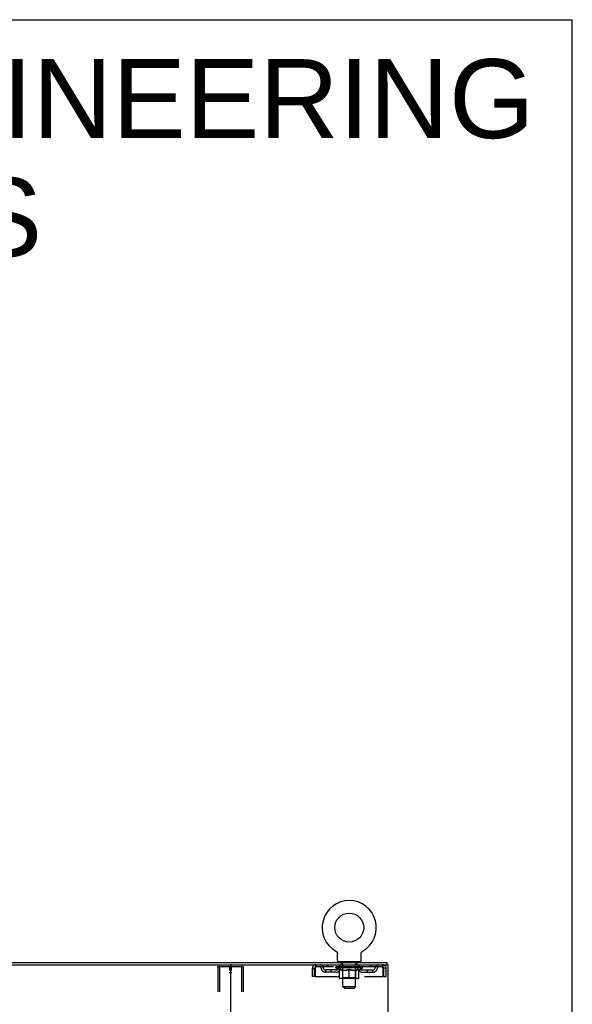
# Model space of a CAD drawing. Header units: inches. Extents: x 0 to 212, y 0 to 138.
# Tile 100 of 100: x 186 to 212, y 91 to 138. Entities that reach past the tile are written whole.
import ezdxf

# ---------------------------------------------------------------- set-up
doc = ezdxf.new("R2010")
doc.units = ezdxf.units.IN
doc.header["$LTSCALE"] = 11.6875
doc.header["$MEASUREMENT"] = 0
doc.linetypes.add('HIDDEN', pattern=[0.2, 0.1, -0.1])
doc.layers.get('0').update_dxf_attribs({"linetype": 'CONTINUOUS'})
for name, color, linetype in [('DEFAULT_2', 8, 'HIDDEN'), ('DIMENSIONS', 7, 'CONTINUOUS'), ('WITNESSMARKS', 7, 'CONTINUOUS')]:
    doc.layers.add(name, color=color, linetype=linetype)
doc.styles.get("Standard").update_dxf_attribs({"font": 'arial.ttf'})

msp = doc.modelspace()

# ---------------------------------------------------------------- linework, layer by layer
at = {"color": 7, "linetype": 'Continuous'}
for p, q in [((0, 137.5), (212.5, 137.5)), ((212.5, 0), (212.5, 137.5)), ((201.258, 93.246), (201.258, 93.246)), ((201.258, 93.246), (201.262, 93.243)), ((201.26, 93.245), (201.259, 93.245)), ((201.262, 93.243), (201.266, 93.241)), ((201.266, 93.241), (201.271, 93.238)), ((201.27, 93.238), (201.275, 93.235)), ((201.274, 93.235), (201.279, 93.232)), ((201.278, 93.232), (201.282, 93.228)), ((201.282, 93.228), (201.286, 93.225)), ((201.286, 93.225), (201.29, 93.221)), ((201.29, 93.221), (201.293, 93.218)), ((201.293, 93.218), (201.297, 93.214)), ((201.296, 93.214), (201.3, 93.21)), ((201.3, 93.21), (201.303, 93.206)), ((201.303, 93.206), (201.306, 93.202)), ((201.306, 93.202), (201.309, 93.197)), ((201.308, 93.198), (201.311, 93.193)), ((201.311, 93.193), (201.314, 93.189)), ((201.314, 93.189), (201.316, 93.184)), ((201.316, 93.184), (201.318, 93.18)), ((201.318, 93.18), (201.32, 93.175)), ((201.32, 93.175), (201.322, 93.17)), ((201.322, 93.17), (201.323, 93.165)), ((201.323, 93.165), (201.325, 93.16)), ((201.325, 93.161), (201.326, 93.156)), ((201.326, 93.156), (201.327, 93.151)), ((201.327, 93.151), (201.328, 93.146)), ((201.328, 93.146), (201.329, 93.141)), ((201.329, 93.141), (201.33, 93.136)), ((201.33, 93.125), (201.33, 93.121)), ((201.33, 92.807), (201.33, 93.121)), ((202.455, 92.807), (202.455, 93.121)), ((202.456, 93.136), (202.457, 93.141)), ((202.456, 93.131), (202.456, 93.136)), ((202.457, 93.141), (202.458, 93.146)), ((202.458, 93.146), (202.459, 93.151)), ((202.459, 93.151), (202.46, 93.156)), ((202.46, 93.156), (202.461, 93.161)), ((202.461, 93.16), (202.462, 93.165)), ((202.462, 93.165), (202.464, 93.17)), ((202.464, 93.17), (202.466, 93.175)), ((202.466, 93.175), (202.468, 93.18)), ((202.468, 93.18), (202.47, 93.184)), ((202.47, 93.184), (202.472, 93.189)), ((202.472, 93.189), (202.475, 93.193)), ((202.475, 93.193), (202.478, 93.198)), ((202.477, 93.197), (202.48, 93.202)), ((202.48, 93.202), (202.483, 93.206)), ((202.483, 93.206), (202.486, 93.21)), ((202.486, 93.21), (202.49, 93.214)), ((202.489, 93.214), (202.493, 93.218)), ((202.493, 93.218), (202.496, 93.221)), ((202.496, 93.221), (202.5, 93.225)), ((202.5, 93.225), (202.504, 93.228)), ((202.504, 93.228), (202.508, 93.232)), ((202.507, 93.232), (202.511, 93.235)), ((202.511, 93.235), (202.516, 93.238)), ((202.515, 93.238), (202.52, 93.241)), ((202.52, 93.241), (202.524, 93.243)), ((202.52, 93.241), (202.521, 93.242)), ((202.524, 93.243), (202.528, 93.246)), ((202.527, 93.245), (202.526, 93.245)), ((201.393, 92.738), (201.393, 92.708)), ((202.393, 92.738), (201.393, 92.738)), ((202.393, 92.738), (202.393, 92.708)), ((203.695, 92.604), (203.695, 92.708)), ((170.957, 92.604), (196.287, 92.604)), ((203.686, 92.604), (203.657, 92.604))]:
    msp.add_line(p, q, dxfattribs=at)
at = {"color": 3, "linetype": 'Continuous'}
for p, q in [((163.549, 92.708), (203.695, 92.708)), ((196.247, 92.564), (196.247, 12.852)), ((196.287, 92.604), (203.657, 92.604)), ((203.686, 92.604), (203.747, 92.604)), ((203.747, 12.812), (203.747, 92.604))]:
    msp.add_line(p, q, dxfattribs=at)
at = {"color": 7, "linetype": 'Continuous'}
for points in [[(201.33, 93.136), (201.33, 93.131), (201.33, 93.125)], [(202.455, 93.121), (202.456, 93.125), (202.456, 93.131)], [(202.455, 93.121), (202.456, 93.125), (202.456, 93.131)]]:
    msp.add_lwpolyline(points, dxfattribs=at)
msp.add_circle((201.893, 94.366), 0.688, dxfattribs=at)
for centre, radius, start, end in [((201.893, 94.366), 1.288, 299.5053, 240.4947), ((201.399, 92.807), 0.069, 180, 265), ((202.386, 92.807), 0.069, 275, 360), ((196.207, 92.564), 0.04, 0, 90)]:
    msp.add_arc(centre, radius, start, end, dxfattribs=at)
at = {"color": 3, "linetype": 'Continuous'}
msp.add_arc((196.287, 92.564), 0.04, 90, 180, dxfattribs=at)
at = {"layer": 'DEFAULT_2', "color": 8, "linetype": 'HIDDEN'}
for p, q in [((201.258, 93.246), (201.258, 93.246)), ((201.265, 93.242), (201.266, 93.241)), ((202.528, 93.246), (202.528, 93.246)), ((201.49, 92.738), (201.49, 92.708)), ((201.528, 92.648), (201.528, 92.728)), ((201.598, 92.638), (201.538, 92.638)), ((201.593, 91.557), (201.593, 92.628)), ((202.248, 92.638), (202.188, 92.638)), ((202.193, 91.557), (202.193, 92.628)), ((202.258, 92.648), (202.258, 92.728)), ((202.296, 92.738), (202.296, 92.708)), ((195.643, 92.49), (195.643, 12.925)), ((195.664, 92.52), (196.83, 92.52)), ((195.717, 92.49), (195.717, 12.925)), ((196.777, 92.49), (196.777, 12.925)), ((196.851, 92.49), (196.851, 12.925)), ((200.143, 92.041), (200.143, 92.437)), ((200.143, 92.437), (200.247, 92.437)), ((200.247, 92.041), (200.247, 92.437)), ((200.277, 92.437), (200.277, 92.041)), ((200.31, 92.604), (200.31, 92.5)), ((203.476, 92.5), (200.31, 92.5)), ((200.778, 92.249), (200.778, 92.353)), ((201.261, 92.353), (200.778, 92.353)), ((201.261, 92.249), (200.778, 92.249)), ((200.862, 92.604), (200.862, 92.5)), ((201.028, 92.249), (201.028, 92.353)), ((201.26, 92.453), (201.26, 92.5)), ((202.526, 92.453), (201.26, 92.453)), ((201.419, 92.342), (201.26, 92.453)), ((201.269, 92.493), (201.269, 92.5)), ((201.278, 92.49), (201.278, 92.493)), ((201.278, 92.49), (202.508, 92.49)), ((201.287, 92.49), (201.287, 92.493)), ((201.288, 92.49), (201.288, 92.493)), ((201.298, 92.493), (201.298, 92.5)), ((201.314, 92.49), (201.314, 92.493)), ((201.316, 92.49), (201.316, 92.493)), ((201.345, 92.493), (201.345, 92.5)), ((201.359, 92.49), (201.359, 92.493)), ((201.362, 92.49), (201.362, 92.493)), ((201.566, 92.493), (201.365, 92.493)), ((201.408, 92.493), (201.408, 92.5)), ((201.409, 92.49), (201.409, 92.493)), ((201.41, 92.49), (201.41, 92.493)), ((201.413, 92.49), (201.413, 92.493)), ((201.419, 92.342), (201.429, 92.342)), ((201.42, 92.49), (201.42, 92.493)), ((201.42, 92.49), (201.42, 92.493)), ((201.424, 92.49), (201.424, 92.493)), ((201.427, 92.49), (201.427, 92.494)), ((201.429, 91.979), (201.429, 92.385)), ((201.431, 92.49), (201.431, 92.493)), ((201.446, 92.49), (201.446, 92.493)), ((201.455, 92.5), (201.455, 92.604)), ((201.464, 92.49), (201.464, 92.496)), ((201.464, 92.49), (201.464, 92.493)), ((201.484, 92.49), (201.484, 92.493)), ((201.484, 92.49), (201.484, 92.493)), ((201.486, 92.493), (201.486, 92.5)), ((201.496, 92.49), (201.496, 92.493)), ((201.5, 92.49), (201.5, 92.493)), ((201.509, 92.49), (201.509, 92.493)), ((201.52, 92.49), (201.52, 92.497)), ((201.536, 92.49), (201.536, 92.493)), ((201.539, 92.49), (201.539, 92.493)), ((201.566, 92.49), (201.566, 92.493)), ((201.633, 92.493), (201.571, 92.493)), ((201.572, 92.342), (201.752, 92.342)), ((201.576, 92.493), (201.576, 92.5)), ((201.58, 91.981), (201.58, 92.45)), ((201.583, 92.49), (201.583, 92.493)), ((201.588, 92.49), (201.588, 92.493)), ((201.594, 92.49), (201.594, 92.498)), ((201.598, 92.49), (201.598, 92.493)), ((201.609, 92.49), (201.609, 92.493)), ((201.633, 92.49), (201.633, 92.493)), ((201.708, 92.493), (201.649, 92.493)), ((201.669, 92.49), (201.669, 92.493)), ((201.676, 92.493), (201.676, 92.5)), ((201.68, 92.49), (201.68, 92.493)), ((201.682, 92.49), (201.682, 92.499)), ((201.685, 92.49), (201.685, 92.493)), ((201.693, 92.49), (201.693, 92.493)), ((201.708, 92.49), (201.708, 92.493)), ((201.788, 92.493), (201.734, 92.493)), ((201.747, 92.49), (201.747, 92.493)), ((201.779, 92.493), (201.856, 92.498)), ((201.783, 92.493), (201.783, 92.5)), ((201.784, 92.5), (201.783, 92.5)), ((201.784, 92.493), (201.784, 92.5)), ((201.784, 92.49), (201.784, 92.493)), ((201.787, 92.49), (201.787, 92.494)), ((201.788, 92.49), (201.788, 92.493)), ((201.789, 92.49), (201.789, 92.493)), ((201.824, 92.493), (201.888, 92.493)), ((201.829, 92.49), (201.829, 92.493)), ((201.835, 92.493), (201.835, 92.496)), ((201.856, 92.493), (201.856, 92.498)), ((201.872, 92.49), (201.872, 92.493)), ((201.89, 92.493), (201.89, 92.493)), ((201.89, 92.49), (201.89, 92.493)), ((201.89, 92.49), (201.89, 92.493)), ((201.893, 92.493), (201.893, 92.5)), ((201.893, 92.5), (202.007, 92.493)), ((201.893, 91.942), (201.893, 92.385)), ((201.896, 92.49), (201.896, 92.493)), ((201.896, 92.49), (201.896, 92.493)), ((201.896, 92.493), (201.896, 92.493)), ((201.914, 92.49), (201.914, 92.493)), ((201.914, 92.493), (201.962, 92.493)), ((201.956, 92.49), (201.956, 92.493)), ((201.997, 92.49), (201.997, 92.493)), ((201.997, 92.49), (201.997, 92.493)), ((201.998, 92.493), (202.052, 92.493)), ((201.999, 92.49), (201.999, 92.494)), ((202.002, 92.493), (202.002, 92.5)), ((202.002, 92.5), (202.003, 92.5)), ((202.002, 92.49), (202.002, 92.493)), ((202.003, 92.493), (202.003, 92.5)), ((202.034, 92.342), (202.214, 92.342)), ((202.039, 92.49), (202.039, 92.493)), ((202.078, 92.49), (202.078, 92.493)), ((202.078, 92.493), (202.137, 92.493)), ((202.093, 92.49), (202.093, 92.493)), ((202.101, 92.49), (202.101, 92.493)), ((202.103, 92.49), (202.103, 92.499)), ((202.106, 92.49), (202.106, 92.493)), ((202.11, 92.493), (202.11, 92.5)), ((202.117, 92.49), (202.117, 92.493)), ((202.153, 92.49), (202.153, 92.493)), ((202.153, 92.493), (202.215, 92.493)), ((202.177, 92.49), (202.177, 92.493)), ((202.188, 92.49), (202.188, 92.493)), ((202.192, 92.49), (202.192, 92.498)), ((202.198, 92.49), (202.198, 92.493)), ((202.203, 92.49), (202.203, 92.493)), ((202.206, 91.981), (202.206, 92.45)), ((202.21, 92.493), (202.21, 92.5)), ((202.22, 92.49), (202.22, 92.493)), ((202.22, 92.493), (202.421, 92.493)), ((202.247, 92.49), (202.247, 92.493)), ((202.25, 92.49), (202.25, 92.493)), ((202.266, 92.49), (202.266, 92.497)), ((202.277, 92.49), (202.277, 92.493)), ((202.286, 92.49), (202.286, 92.493)), ((202.29, 92.49), (202.29, 92.493)), ((202.3, 92.493), (202.3, 92.5)), ((202.301, 92.49), (202.301, 92.493)), ((202.302, 92.49), (202.302, 92.493)), ((202.322, 92.49), (202.322, 92.496)), ((202.322, 92.49), (202.322, 92.493)), ((202.33, 92.5), (202.33, 92.604)), ((202.34, 92.49), (202.34, 92.493)), ((202.355, 92.49), (202.355, 92.493)), ((202.356, 91.979), (202.356, 92.385)), ((202.356, 92.342), (202.367, 92.342)), ((202.359, 92.49), (202.359, 92.494)), ((202.362, 92.49), (202.362, 92.493)), ((202.366, 92.49), (202.366, 92.493)), ((202.366, 92.49), (202.366, 92.493)), ((202.367, 92.342), (202.526, 92.453)), ((202.373, 92.49), (202.373, 92.493)), ((202.376, 92.49), (202.376, 92.493)), ((202.377, 92.49), (202.377, 92.493)), ((202.378, 92.493), (202.378, 92.5)), ((202.424, 92.49), (202.424, 92.493)), ((202.427, 92.49), (202.427, 92.493)), ((202.441, 92.493), (202.441, 92.5)), ((202.47, 92.49), (202.47, 92.493)), ((202.472, 92.49), (202.472, 92.493)), ((202.488, 92.493), (202.488, 92.5)), ((202.498, 92.49), (202.498, 92.493)), ((202.499, 92.49), (202.499, 92.493)), ((202.508, 92.49), (202.508, 92.493)), ((202.517, 92.493), (202.517, 92.5)), ((202.525, 92.353), (203.008, 92.353)), ((202.525, 92.249), (203.008, 92.249)), ((202.526, 92.453), (202.526, 92.5)), ((202.758, 92.249), (202.758, 92.353)), ((202.924, 92.604), (202.924, 92.5)), ((203.008, 92.249), (203.008, 92.353)), ((203.476, 92.5), (203.476, 92.604)), ((203.509, 92.041), (203.509, 92.437)), ((203.539, 92.041), (203.539, 92.437)), ((203.643, 92.437), (203.539, 92.437)), ((203.643, 92.041), (203.643, 92.437)), ((200.247, 92.041), (200.143, 92.041)), ((200.277, 92.041), (203.509, 92.041)), ((202.319, 91.942), (201.467, 91.942)), ((201.58, 91.981), (201.54, 91.942)), ((202.206, 91.981), (201.58, 91.981)), ((202.206, 91.981), (202.246, 91.942)), ((203.539, 92.041), (203.643, 92.041)), ((202.193, 91.557), (201.593, 91.557)), ((201.662, 91.488), (201.593, 91.557)), ((201.662, 91.488), (202.124, 91.488)), ((202.124, 91.488), (202.193, 91.557))]:
    msp.add_line(p, q, dxfattribs=at)
for points in [[(195.643, 92.49), (195.644, 92.498), (195.646, 92.505), (195.649, 92.512), (195.654, 92.516), (195.659, 92.519), (195.664, 92.52)], [(195.738, 92.52), (195.732, 92.519), (195.727, 92.516), (195.723, 92.512), (195.719, 92.505), (195.717, 92.498), (195.717, 92.49)], [(196.777, 92.49), (196.776, 92.498), (196.774, 92.505), (196.771, 92.512), (196.767, 92.516), (196.762, 92.519), (196.756, 92.52)], [(196.83, 92.52), (196.835, 92.519), (196.84, 92.516), (196.845, 92.512), (196.848, 92.505), (196.85, 92.498), (196.851, 92.49)], [(200.31, 92.604), (200.308, 92.603), (200.305, 92.6), (200.303, 92.595), (200.301, 92.587), (200.298, 92.578), (200.296, 92.567), (200.293, 92.555), (200.291, 92.541), (200.289, 92.526), (200.286, 92.509), (200.284, 92.492), (200.282, 92.474), (200.279, 92.456), (200.277, 92.437)], [(200.31, 92.5), (200.308, 92.5), (200.305, 92.498), (200.303, 92.496), (200.301, 92.494), (200.298, 92.49), (200.296, 92.486), (200.293, 92.481), (200.291, 92.476), (200.289, 92.47), (200.286, 92.464), (200.284, 92.458), (200.282, 92.451), (200.279, 92.444), (200.277, 92.437)], [(201.579, 92.342), (201.555, 92.346), (201.53, 92.352), (201.505, 92.359), (201.48, 92.366), (201.455, 92.375), (201.429, 92.385)], [(201.429, 92.384), (201.454, 92.375), (201.478, 92.366), (201.502, 92.358), (201.525, 92.352), (201.549, 92.346), (201.572, 92.342)], [(201.893, 92.385), (201.867, 92.375), (201.841, 92.366), (201.816, 92.359), (201.791, 92.352), (201.767, 92.346), (201.742, 92.342)], [(201.752, 92.342), (201.775, 92.346), (201.798, 92.352), (201.822, 92.358), (201.845, 92.366), (201.869, 92.374), (201.893, 92.384)], [(202.044, 92.342), (202.019, 92.346), (201.994, 92.352), (201.969, 92.359), (201.944, 92.367), (201.919, 92.375), (201.893, 92.385)], [(201.893, 92.384), (201.917, 92.374), (201.941, 92.366), (201.965, 92.358), (201.988, 92.352), (202.011, 92.346), (202.034, 92.342)], [(202.356, 92.385), (202.331, 92.375), (202.305, 92.366), (202.28, 92.358), (202.256, 92.352), (202.231, 92.346), (202.207, 92.342)], [(202.214, 92.342), (202.238, 92.346), (202.261, 92.352), (202.285, 92.359), (202.308, 92.366), (202.332, 92.375), (202.356, 92.384)], [(203.509, 92.437), (203.507, 92.456), (203.504, 92.474), (203.502, 92.492), (203.5, 92.509), (203.497, 92.526), (203.495, 92.541), (203.492, 92.555), (203.49, 92.567), (203.488, 92.578), (203.485, 92.587), (203.483, 92.595), (203.481, 92.6), (203.478, 92.603), (203.476, 92.604)], [(203.509, 92.437), (203.507, 92.444), (203.504, 92.451), (203.502, 92.458), (203.5, 92.464), (203.497, 92.47), (203.495, 92.476), (203.492, 92.481), (203.49, 92.486), (203.488, 92.49), (203.485, 92.494), (203.483, 92.496), (203.481, 92.498), (203.478, 92.5), (203.476, 92.5)]]:
    msp.add_lwpolyline(points, dxfattribs=at)
for centre, radius, start, end in [((201.399, 92.807), 0.069, 265, 270), ((201.518, 92.728), 0.01, 0, 90), ((201.538, 92.648), 0.01, 180, 270), ((201.583, 92.628), 0.01, 0, 90), ((202.203, 92.628), 0.01, 90, 180), ((202.248, 92.648), 0.01, 270, 360), ((202.268, 92.728), 0.01, 90, 180), ((202.386, 92.807), 0.069, 270, 275), ((200.31, 92.437), 0.167, 90, 180), ((200.31, 92.437), 0.063, 90, 180), ((200.489, 92.437), 0.167, 8.0716, 90), ((200.49, 92.437), 0.0625, 7.9863, 90), ((200.778, 92.478), 0.229, 187.9863, 270), ((200.778, 92.478), 0.125, 188.0716, 270), ((201.261, 92.478), 0.125, 270, 351.9284), ((201.261, 92.478), 0.229, 270, 352.0137), ((201.55, 92.437), 0.167, 90, 171.9284), ((201.55, 92.437), 0.0625, 90, 172.0137), ((201.54, 92.45), 0.0398, 0, 90), ((202.246, 92.45), 0.0398, 90, 180), ((202.235, 92.437), 0.167, 8.0716, 90), ((202.236, 92.437), 0.0625, 7.9863, 90), ((202.525, 92.478), 0.229, 187.9863, 270), ((202.525, 92.478), 0.125, 188.0716, 270), ((203.008, 92.478), 0.125, 270, 351.9284), ((203.008, 92.478), 0.229, 270, 352.0137), ((203.297, 92.437), 0.167, 90, 171.9284), ((203.296, 92.437), 0.0625, 90, 172.0137), ((203.476, 92.437), 0.167, 0, 90), ((203.476, 92.437), 0.063, 0, 90), ((201.467, 91.979), 0.0371, 180, 270), ((202.319, 91.979), 0.0371, 270, 360)]:
    msp.add_arc(centre, radius, start, end, dxfattribs=at)
for centre, major_axis, ratio, start_param, end_param in [((201.893, 92.5), (0.633, 0.007), 0.05963, 2.96643, 3.140963), ((201.24, 92.488), (0.198, 0), 0.060556, 0.430652, 1.470503), ((201.893, 92.5), (0.633, 0), 0.060556, -3.141593, -2.96706), ((201.24, 92.481), (0.198, 0.002), 0.05963, 1.376596, 1.469874), ((201.893, 92.5), (0.633, 0.013), 0.05688, 2.791345, 2.965878), ((201.216, 92.488), (0.198, 0.002), 0.05963, 0.25549, 1.295341), ((201.284, 92.488), (0.198, -0.002), 0.05963, 0.605815, 1.645666), ((201.893, 92.5), (0.633, -0.007), 0.05963, -2.96643, -2.791898), ((201.284, 92.481), (0.198, 0), 0.060556, 1.551758, 1.645036), ((201.216, 92.481), (0.198, 0.004), 0.05688, 1.20151, 1.294789), ((201.285, 92.484), (0.164, 0.002), 0.05963, 1.065228, 1.614276), ((201.265, 92.484), (0.164, 0.003), 0.05688, 0.890143, 1.43919), ((201.323, 92.484), (0.164, 0), 0.060556, 1.240391, 1.789438), ((201.893, 92.5), (0.633, 0.019), 0.052395, 2.616403, 2.790936), ((201.212, 92.488), (0.198, 0.004), 0.05688, 0.080405, 1.120256), ((201.347, 92.488), (0.198, -0.004), 0.05688, 0.7809, 1.820751), ((201.893, 92.5), (0.633, -0.013), 0.05688, -2.791345, -2.616812), ((201.347, 92.481), (0.198, -0.002), 0.05963, 1.72692, 1.820198), ((201.212, 92.481), (0.198, 0.006), 0.052395, 1.026568, 1.119847), ((201.265, 92.484), (0.164, 0.005), 0.052395, 0.715201, 1.264248), ((201.379, 92.484), (0.164, -0.002), 0.05963, 1.415553, 1.9646), ((201.893, 92.5), (0.633, 0.025), 0.046319, 2.441654, 2.616187), ((201.426, 92.488), (0.198, -0.006), 0.052395, 0.955842, 1.995693), ((201.893, 92.5), (0.633, -0.019), 0.052395, -2.616403, -2.44187), ((201.229, 92.488), (0.198, 0.006), 0.052395, -0.094537, 0.945314), ((201.426, 92.481), (0.198, -0.004), 0.05688, 1.902006, 1.995284), ((201.229, 92.481), (0.198, 0.008), 0.046319, 0.851819, 0.945098), ((201.283, 92.484), (0.164, 0.006), 0.046319, 0.540452, 1.089499), ((201.45, 92.484), (0.164, -0.003), 0.05688, 1.590638, 2.139686), ((201.893, 92.5), (0.633, 0.029), 0.038841, 2.267123, 2.441656), ((201.519, 92.488), (0.198, -0.008), 0.046319, 1.130591, 2.170442), ((201.266, 92.488), (0.198, 0.008), 0.046319, -0.269286, 0.770565), ((201.893, 92.5), (0.633, -0.025), 0.046319, -2.441654, -2.267121), ((201.519, 92.481), (0.198, -0.006), 0.052395, 2.076947, 2.170226), ((201.266, 92.481), (0.198, 0.009), 0.038841, 0.677289, 0.770567), ((201.32, 92.484), (0.164, 0.008), 0.038841, 0.365921, 0.914969), ((201.535, 92.484), (0.164, -0.005), 0.052395, 1.76558, 2.314627), ((201.893, 92.5), (0.633, 0.033), 0.030195, 2.09281, 2.267343), ((201.624, 92.488), (0.198, -0.009), 0.038841, 1.305122, 2.344973), ((201.322, 92.488), (0.198, 0.009), 0.038841, -0.443817, 0.596034), ((201.893, 92.5), (0.633, -0.029), 0.038841, -2.267123, -2.092591), ((201.624, 92.481), (0.198, -0.008), 0.046319, 2.251696, 2.344975), ((201.322, 92.481), (0.198, 0.01), 0.030195, 0.502975, 0.596254), ((201.375, 92.484), (0.164, 0.009), 0.030195, 0.191608, 0.740655), ((201.63, 92.484), (0.164, -0.006), 0.046319, 1.940329, 2.489376), ((201.396, 92.488), (0.198, 0.01), 0.030195, -0.61813, 0.421721), ((201.893, 92.5), (0.633, 0.036), 0.020645, 1.918687, 2.09322), ((201.737, 92.488), (0.198, -0.01), 0.030195, 1.479435, 2.519286), ((201.893, 92.5), (0.633, -0.033), 0.030195, -2.09281, -1.918277), ((201.737, 92.481), (0.198, -0.009), 0.038841, 2.426227, 2.519505), ((201.396, 92.481), (0.198, 0.011), 0.020645, 0.328852, 0.422131), ((201.445, 92.484), (0.164, 0.009), 0.020645, 0.017485, 0.566532), ((201.734, 92.484), (0.164, -0.008), 0.038841, 2.11486, 2.663907), ((201.484, 92.488), (0.198, 0.011), 0.020645, -0.792253, 0.247598), ((201.893, 92.5), (0.633, 0.038), 0.010478, 1.744704, 1.919237), ((201.855, 92.488), (0.198, -0.011), 0.020645, 1.653558, 2.693409), ((201.893, 92.5), (0.633, -0.036), 0.020645, -1.918687, -1.744154), ((201.855, 92.481), (0.198, -0.01), 0.030195, 2.60054, 2.693819), ((201.484, 92.481), (0.198, 0.012), 0.010478, 0.154869, 0.248148), ((201.528, 92.484), (0.164, 0.01), 0.010478, 6.126688, 6.675735), ((201.842, 92.484), (0.164, -0.009), 0.030195, 2.289173, 2.83822), ((201.585, 92.488), (0.198, 0.012), 0.010478, -0.966236, -0.000846), ((201.974, 92.488), (0.198, -0.012), 0.010478, 1.827541, 2.867392), ((201.893, 92.5), (0.633, -0.038), 0.010478, -1.744704, -1.570171), ((201.974, 92.481), (0.198, -0.011), 0.020645, 2.774664, 2.867942), ((201.952, 92.484), (0.164, -0.009), 0.020645, 2.463296, 3.012344), ((201.812, 92.488), (0.198, 0.012), 0.010478, 0.274201, 1.314052), ((201.726, 92.484), (0.164, 0.01), 0.010478, -0.000298, 0.504314), ((201.696, 92.481), (0.198, 0.012), 0.010478, 0.192946, 0.399283), ((201.893, 92.5), (0.633, 0.038), 0.010478, -1.578586, -1.396888), ((202.09, 92.481), (0.198, -0.012), 0.010478, 2.948646, 3.041925), ((202.06, 92.484), (0.164, -0.01), 0.010478, 2.637279, 3.142076), ((201.931, 92.488), (0.198, 0.011), 0.020645, 0.448184, 1.488034), ((201.834, 92.484), (0.164, 0.009), 0.020645, 0.129249, 0.678296), ((201.812, 92.481), (0.198, 0.011), 0.020645, 0.273651, 0.366929), ((202.201, 92.488), (0.198, -0.012), 0.010478, -3.140747, -2.175357), ((201.893, 92.5), (0.633, 0.036), 0.020645, -1.397439, -1.222906), ((201.893, 92.5), (0.633, -0.038), 0.010478, 1.222355, 1.396888), ((202.049, 92.488), (0.198, 0.01), 0.030195, 0.622307, 1.662158), ((201.944, 92.484), (0.164, 0.009), 0.030195, 0.303372, 0.852419), ((202.258, 92.484), (0.164, -0.01), 0.010478, 2.749043, 3.29809), ((202.302, 92.488), (0.198, -0.011), 0.020645, 2.893995, 3.933846), ((201.931, 92.481), (0.198, 0.01), 0.030195, 0.447774, 0.541052), ((202.302, 92.481), (0.198, -0.012), 0.010478, 2.893445, 2.986723), ((202.162, 92.488), (0.198, 0.009), 0.038841, 0.79662, 1.836471), ((201.893, 92.5), (0.633, 0.033), 0.030195, -1.223315, -1.048783), ((201.893, 92.5), (0.633, -0.036), 0.020645, 1.048373, 1.222906), ((202.052, 92.484), (0.164, 0.008), 0.038841, 0.477686, 1.026733), ((202.341, 92.484), (0.164, -0.009), 0.020645, 2.57506, 3.124108), ((202.39, 92.488), (0.198, -0.01), 0.030195, 2.719872, 3.759723), ((202.267, 92.488), (0.198, 0.008), 0.046319, 0.971151, 2.011002), ((202.049, 92.481), (0.198, 0.009), 0.038841, 0.622087, 0.715366), ((202.39, 92.481), (0.198, -0.011), 0.020645, 2.719462, 2.812741), ((201.893, 92.5), (0.633, 0.029), 0.038841, -1.049002, -0.874469), ((201.893, 92.5), (0.633, -0.033), 0.030195, 0.87425, 1.048783), ((202.156, 92.484), (0.164, 0.006), 0.046319, 0.652216, 1.201263), ((202.36, 92.488), (0.198, 0.006), 0.052395, 1.1459, 2.185751), ((202.411, 92.484), (0.164, -0.009), 0.030195, 2.400937, 2.949985), ((202.464, 92.488), (0.198, -0.009), 0.038841, 2.545558, 3.585409), ((202.251, 92.484), (0.164, 0.005), 0.052395, 0.826965, 1.376012), ((202.162, 92.481), (0.198, 0.008), 0.046319, 0.796618, 0.889896), ((202.464, 92.481), (0.198, -0.01), 0.030195, 2.545339, 2.638617), ((202.439, 92.488), (0.198, 0.004), 0.05688, 1.320842, 2.360692), ((201.893, 92.5), (0.633, 0.025), 0.046319, -0.874471, -0.699939), ((201.893, 92.5), (0.633, -0.029), 0.038841, 0.699936, 0.874469), ((202.52, 92.488), (0.198, -0.008), 0.046319, 2.371028, 3.410879), ((202.466, 92.484), (0.164, -0.008), 0.038841, 2.226624, 2.775671), ((202.502, 92.488), (0.198, 0.002), 0.05963, 1.495927, 2.535778), ((202.336, 92.484), (0.164, 0.003), 0.05688, 1.001907, 1.550954), ((202.557, 92.488), (0.198, -0.006), 0.052395, 2.196279, 3.23613), ((202.503, 92.484), (0.164, -0.006), 0.046319, 2.052093, 2.601141), ((202.267, 92.481), (0.198, 0.006), 0.052395, 0.971367, 1.064645), ((202.546, 92.488), (0.198, 0), 0.060556, 1.671089, 2.71094), ((202.52, 92.481), (0.198, -0.009), 0.038841, 2.371026, 2.464304), ((202.574, 92.488), (0.198, -0.004), 0.05688, 2.021337, 3.061188), ((201.893, 92.5), (0.633, 0.019), 0.052395, -0.699723, -0.52519), ((201.893, 92.5), (0.633, -0.025), 0.046319, 0.525406, 0.699939), ((202.57, 92.488), (0.198, -0.002), 0.05963, 1.846251, 2.886102), ((202.407, 92.484), (0.164, 0.002), 0.05963, 1.176993, 1.72604), ((202.521, 92.484), (0.164, -0.005), 0.052395, 1.877344, 2.426392), ((202.463, 92.484), (0.164, 0), 0.060556, 1.352155, 1.901202), ((202.52, 92.484), (0.164, -0.003), 0.05688, 1.702402, 2.25145), ((202.501, 92.484), (0.164, -0.002), 0.05963, 1.527317, 2.076364), ((202.36, 92.481), (0.198, 0.004), 0.05688, 1.146309, 1.239587), ((202.557, 92.481), (0.198, -0.008), 0.046319, 2.196495, 2.289773), ((201.893, 92.5), (0.633, 0.013), 0.05688, -0.524781, -0.350248), ((201.893, 92.5), (0.633, -0.019), 0.052395, 0.350657, 0.52519), ((202.439, 92.481), (0.198, 0.002), 0.05963, 1.321394, 1.414673), ((202.574, 92.481), (0.198, -0.006), 0.052395, 2.021746, 2.115024), ((201.893, 92.5), (0.633, 0.007), 0.05963, -0.349695, -0.175162), ((201.893, 92.5), (0.633, -0.013), 0.05688, 0.175715, 0.350248), ((202.502, 92.481), (0.198, 0), 0.060556, 1.496556, 1.589835), ((202.57, 92.481), (0.198, -0.004), 0.05688, 1.846804, 1.940083), ((202.546, 92.481), (0.198, -0.002), 0.05963, 1.671719, 1.764997), ((201.893, 92.5), (0.633, 0), 0.060556, -0.174533, 0), ((201.893, 92.5), (0.633, -0.007), 0.05963, 0.000629, 0.175162)]:
    msp.add_ellipse(centre, major_axis=major_axis, ratio=ratio, start_param=start_param, end_param=end_param, dxfattribs=at)
at = {"layer": 'WITNESSMARKS', "color": 40, "linetype": 'Continuous'}
for p, q in [((196.184, 92.479), (196.309, 92.479)), ((196.184, 92.416), (196.309, 92.416)), ((196.184, 92.354), (196.309, 92.354)), ((196.184, 92.229), (196.309, 92.229))]:
    msp.add_line(p, q, dxfattribs=at)

# ---------------------------------------------------------------- texts
at = {"layer": 'DIMENSIONS', "color": 2, "linetype": 'Continuous', "insert": (163.27, 135.625), "char_height": 3.75, "width": 94.7119, "attachment_point": 2, "line_spacing_factor": 0.9}
msp.add_mtext('SAGINAW CONTROL & ENGINEERING\\PSCE-N80RX4024SS', dxfattribs=at)

doc.saveas('drawing.dxf')
